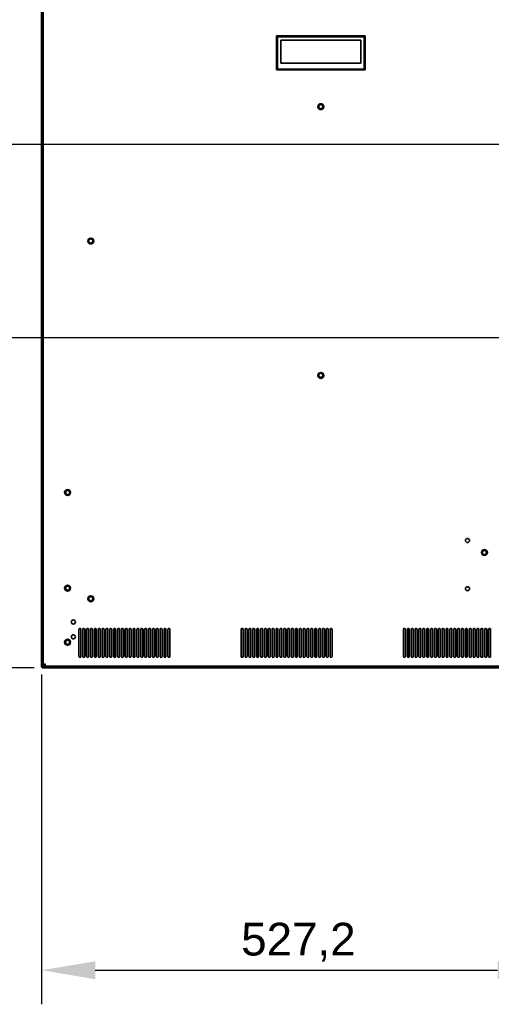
# Model space of a CAD drawing. Header units: millimetres. Extents: x 0 to 4667, y 0 to 3300.
# Tile 18 of 21: x 2841 to 3328, y 1626 to 2646. Entities that reach past the tile are written whole.
import ezdxf

# ---------------------------------------------------------------- set-up
doc = ezdxf.new("R2010")
doc.units = ezdxf.units.MM
doc.header["$LTSCALE"] = 11.111111
doc.layers.add('Bemaßungen(ISO)', color=7, linetype='Continuous', lineweight=18)
doc.layers.add('Sichtbare Kanten(ISO)', color=7, linetype='Continuous', lineweight=35)
doc.styles.add('Aktuell-ISOGroßer Text', font='arial.ttf')
doc.dimstyles.new('X.XXXGroßer Text', dxfattribs={"dimscale": 11.111111, "dimtxt": 3.048, "dimasz": 5, "dimexe": 3.175, "dimexo": 0.75, "dimgap": 0.762, "dimtad": 1, "dimdec": 1, "dimrnd": 1e-08, "dimzin": 12, "dimtxsty": 'Aktuell-ISOGroßer Text', "dimcen": 0.09, "dimdle": 10, "dimclrd": 256, "dimclre": 256, "dimclrt": 7, "dimadec": 0, "dimazin": 3, "dimtfac": 0.656168, "dimtdec": 1, "dimtmove": 0, "dimatfit": 3, "dimfxl": 1, "dimtolj": 1, "dimlwd": 25, "dimlwe": 25, "dimarcsym": 0})

# ---------------------------------------------------------------- blocks, each defined once
blk = doc.blocks.new('*D6')
at = {"layer": 'Bemaßungen(ISO)', "color": 250, "linetype": 'Continuous', "lineweight": 25, "true_color": 0x3f3f3f, "transparency": 16777216}
for p, q in [((2855.7, 2858.7), (2717.7, 2858.7)), ((2753, 2803.2), (2753, 2572.3)), ((3480, 2516.7), (2717.7, 2516.7))]:
    blk.add_line(p, q, dxfattribs=at)
at = {"layer": 'Bemaßungen(ISO)', "color": 250, "linetype": 'Continuous', "true_color": 0x3f3f3f, "transparency": 16777216}
for points in [[(2743.7, 2803.2), (2762.2, 2803.2), (2753, 2858.7)], [(2743.7, 2572.3), (2762.2, 2572.3), (2753, 2516.7)]]:
    blk.add_solid(points, dxfattribs=at)
at = {"layer": 'Defpoints', "color": 0, "linetype": 'Continuous', "transparency": 16777216}
for p in [(2864.1, 2858.7), (2753, 2516.7), (3488.3, 2516.7)]:
    blk.add_point(p, dxfattribs=at)
at = {"layer": 'Bemaßungen(ISO)', "color": 7, "linetype": 'Continuous', "lineweight": 25, "transparency": 16777216, "insert": (2709.9, 2650.5), "char_height": 33.87, "attachment_point": 1, "rotation": 90, "style": 'Aktuell-ISOGroßer Text'}
blk.add_mtext('\\A1;342', dxfattribs=at)
blk = doc.blocks.new('*D7')
at = {"layer": 'Bemaßungen(ISO)', "color": 250, "linetype": 'Continuous', "lineweight": 25, "true_color": 0x3f3f3f, "transparency": 16777216}
for p, q in [((3480, 2516.7), (2717.7, 2516.7)), ((2753, 2461.2), (2753, 2372.3)), ((3480, 2316.7), (2717.7, 2316.7))]:
    blk.add_line(p, q, dxfattribs=at)
at = {"layer": 'Bemaßungen(ISO)', "color": 250, "linetype": 'Continuous', "true_color": 0x3f3f3f, "transparency": 16777216}
for points in [[(2743.7, 2461.2), (2762.2, 2461.2), (2753, 2516.7)], [(2743.7, 2372.3), (2762.2, 2372.3), (2753, 2316.7)]]:
    blk.add_solid(points, dxfattribs=at)
at = {"layer": 'Defpoints', "color": 0, "linetype": 'Continuous', "transparency": 16777216}
for p in [(3488.3, 2516.7), (2753, 2316.7), (3488.3, 2316.7)]:
    blk.add_point(p, dxfattribs=at)
at = {"layer": 'Bemaßungen(ISO)', "color": 7, "linetype": 'Continuous', "lineweight": 25, "transparency": 16777216, "insert": (2709.9, 2379.1), "char_height": 33.87, "attachment_point": 1, "rotation": 90, "style": 'Aktuell-ISOGroßer Text'}
blk.add_mtext('\\A1;200', dxfattribs=at)
blk = doc.blocks.new('*D8')
at = {"layer": 'Bemaßungen(ISO)', "color": 250, "linetype": 'Continuous', "lineweight": 25, "true_color": 0x3f3f3f, "transparency": 16777216}
for p, q in [((3480, 2316.7), (2717.7, 2316.7)), ((2753, 2030.3), (2753, 2261.2)), ((2855.7, 1974.7), (2717.7, 1974.7))]:
    blk.add_line(p, q, dxfattribs=at)
at = {"layer": 'Bemaßungen(ISO)', "color": 250, "linetype": 'Continuous', "true_color": 0x3f3f3f, "transparency": 16777216}
for points in [[(2743.7, 2261.2), (2762.2, 2261.2), (2753, 2316.7)], [(2743.7, 2030.3), (2762.2, 2030.3), (2753, 1974.7)]]:
    blk.add_solid(points, dxfattribs=at)
at = {"layer": 'Defpoints', "color": 0, "linetype": 'Continuous', "transparency": 16777216}
for p in [(2753, 2316.7), (3488.3, 2316.7), (2864.1, 1974.7)]:
    blk.add_point(p, dxfattribs=at)
at = {"layer": 'Bemaßungen(ISO)', "color": 7, "linetype": 'Continuous', "lineweight": 25, "transparency": 16777216, "insert": (2709.9, 2108.5), "char_height": 33.87, "attachment_point": 1, "rotation": 90, "style": 'Aktuell-ISOGroßer Text'}
blk.add_mtext('\\A1;342', dxfattribs=at)
blk = doc.blocks.new('*D9')
at = {"layer": 'Bemaßungen(ISO)', "color": 250, "linetype": 'Continuous', "lineweight": 25, "true_color": 0x3f3f3f, "transparency": 16777216}
for p, q in [((3390.5, 2232.1), (3390.5, 1626.5)), ((2863.3, 1968), (2863.3, 1626.5)), ((2918.9, 1661.8), (3335, 1661.8))]:
    blk.add_line(p, q, dxfattribs=at)
at = {"layer": 'Bemaßungen(ISO)', "color": 250, "linetype": 'Continuous', "true_color": 0x3f3f3f, "transparency": 16777216}
for points in [[(2918.9, 1671), (2918.9, 1652.5), (2863.3, 1661.8)], [(3335, 1671), (3335, 1652.5), (3390.5, 1661.8)]]:
    blk.add_solid(points, dxfattribs=at)
at = {"layer": 'Defpoints', "color": 0, "linetype": 'Continuous', "transparency": 16777216}
for p in [(3390.5, 2240.4), (2863.3, 1976.3), (3390.5, 1661.8)]:
    blk.add_point(p, dxfattribs=at)
at = {"layer": 'Bemaßungen(ISO)', "color": 7, "linetype": 'Continuous', "lineweight": 25, "transparency": 16777216, "insert": (3069.8, 1710.9), "char_height": 33.87, "attachment_point": 1, "style": 'Aktuell-ISOGroßer Text'}
blk.add_mtext('\\A1;527,2', dxfattribs=at)

msp = doc.modelspace()

# ---------------------------------------------------------------- linework, layer by layer
at = {"layer": 'Sichtbare Kanten(ISO)'}
for p, q in [((2863.32, 2857.2), (2863.32, 2110.1)), ((2864.82, 2857.2), (2864.82, 2110.1)), ((2865.22, 2855.28), (2865.22, 1978.22)), ((3198.07, 2629.35), (3106.27, 2629.35)), ((3106.27, 2593.85), (3106.27, 2629.35)), ((3106.27, 2629.35), (3107.27, 2628.35)), ((3197.07, 2628.35), (3107.27, 2628.35)), ((3107.27, 2628.35), (3107.27, 2594.85)), ((3110.77, 2600.97), (3110.77, 2624.86)), ((3110.77, 2624.86), (3193.57, 2624.86)), ((3110.77, 2624.85), (3193.57, 2624.85)), ((3193.57, 2624.86), (3193.57, 2600.97)), ((3197.07, 2628.35), (3198.07, 2629.35)), ((3197.07, 2594.85), (3197.07, 2628.35)), ((3198.07, 2593.85), (3198.07, 2629.35)), ((3193.57, 2600.97), (3110.77, 2600.97)), ((3107.27, 2594.85), (3106.27, 2593.85)), ((3198.07, 2593.85), (3106.27, 2593.85)), ((3197.07, 2594.85), (3107.27, 2594.85)), ((3198.07, 2593.85), (3197.07, 2594.85)), ((2863.32, 2110.1), (2863.32, 2109.1)), ((2863.32, 2109.1), (2863.32, 2095.6)), ((2864.82, 2109.1), (2863.32, 2109.1)), ((2864.82, 2109.1), (2864.82, 2110.1)), ((2864.82, 2095.6), (2864.82, 2109.1)), ((2863.32, 2095.6), (2863.32, 2094.6)), ((2863.32, 2095.6), (2864.82, 2095.6)), ((2863.32, 2094.6), (2863.32, 2092.1)), ((2863.32, 2092.1), (2863.32, 2091.1)), ((2863.32, 2091.1), (2863.32, 2077.6)), ((2864.82, 2091.1), (2863.32, 2091.1)), ((2864.82, 2094.6), (2864.82, 2095.6)), ((2864.82, 2094.6), (2864.82, 2092.1)), ((2864.82, 2091.1), (2864.82, 2092.1)), ((2864.82, 2077.6), (2864.82, 2091.1)), ((2863.32, 2077.6), (2863.32, 2076.6)), ((2863.32, 2077.6), (2864.82, 2077.6)), ((2863.32, 2076.6), (2863.32, 2074.1)), ((2863.32, 2074.1), (2863.32, 2073.1)), ((2863.32, 2073.1), (2863.32, 2059.6)), ((2864.82, 2073.1), (2863.32, 2073.1)), ((2864.82, 2076.6), (2864.82, 2077.6)), ((2864.82, 2076.6), (2864.82, 2074.1)), ((2864.82, 2073.1), (2864.82, 2074.1)), ((2864.82, 2059.6), (2864.82, 2073.1)), ((2863.32, 2059.6), (2863.32, 2058.6)), ((2863.32, 2059.6), (2864.82, 2059.6)), ((2864.82, 2058.6), (2864.82, 2059.6)), ((2863.32, 2058.6), (2863.32, 2056.1)), ((2863.32, 2056.1), (2863.32, 2055.1)), ((2863.32, 2055.1), (2863.32, 2041.6)), ((2864.82, 2055.1), (2863.32, 2055.1)), ((2864.82, 2058.6), (2864.82, 2056.1)), ((2864.82, 2055.1), (2864.82, 2056.1)), ((2864.82, 2041.6), (2864.82, 2055.1)), ((2863.32, 2041.6), (2863.32, 2040.6)), ((2863.32, 2041.6), (2864.82, 2041.6)), ((2863.32, 2040.6), (2863.32, 2038.1)), ((2864.82, 2040.6), (2864.82, 2041.6)), ((2864.82, 2040.6), (2864.82, 2038.1)), ((2863.32, 2038.1), (2863.32, 2037.1)), ((2863.32, 2037.1), (2863.32, 2023.6)), ((2864.82, 2037.1), (2863.32, 2037.1)), ((2864.82, 2037.1), (2864.82, 2038.1)), ((2864.82, 2023.6), (2864.82, 2037.1)), ((2863.32, 2023.6), (2863.32, 2022.6)), ((2863.32, 2023.6), (2864.82, 2023.6)), ((2863.32, 2022.6), (2863.32, 2020.1)), ((2863.32, 2020.1), (2863.32, 2019.1)), ((2863.32, 2019.1), (2863.32, 2005.6)), ((2864.82, 2019.1), (2863.32, 2019.1)), ((2864.82, 2022.6), (2864.82, 2023.6)), ((2864.82, 2022.6), (2864.82, 2020.1)), ((2864.82, 2019.1), (2864.82, 2020.1)), ((2864.82, 2005.6), (2864.82, 2019.1)), ((2902.02, 2014.65), (2902.02, 1986.65)), ((2904.02, 1986.65), (2904.02, 2014.65)), ((2906.02, 2014.65), (2906.02, 1986.65)), ((2908.02, 1986.65), (2908.02, 2014.65)), ((2910.02, 2014.65), (2910.02, 1986.65)), ((2912.02, 1986.65), (2912.02, 2014.65)), ((2914.02, 2014.65), (2914.02, 1986.65)), ((2916.02, 1986.65), (2916.02, 2014.65)), ((2918.02, 2014.65), (2918.02, 1986.65)), ((2920.02, 1986.65), (2920.02, 2014.65)), ((2922.02, 2014.65), (2922.02, 1986.65)), ((2924.02, 1986.65), (2924.02, 2014.65)), ((2926.02, 2014.65), (2926.02, 1986.65)), ((2928.02, 1986.65), (2928.02, 2014.65)), ((2930.02, 2014.65), (2930.02, 1986.65)), ((2932.02, 1986.65), (2932.02, 2014.65)), ((2934.02, 2014.65), (2934.02, 1986.65)), ((2936.02, 1986.65), (2936.02, 2014.65)), ((2938.02, 2014.65), (2938.02, 1986.65)), ((2940.02, 1986.65), (2940.02, 2014.65)), ((2942.02, 2014.65), (2942.02, 1986.65)), ((2944.02, 1986.65), (2944.02, 2014.65)), ((2946.02, 2014.65), (2946.02, 1986.65)), ((2948.02, 1986.65), (2948.02, 2014.65)), ((2950.02, 2014.65), (2950.02, 1986.65)), ((2952.02, 1986.65), (2952.02, 2014.65)), ((2954.02, 2014.65), (2954.02, 1986.65)), ((2956.02, 1986.65), (2956.02, 2014.65)), ((2958.02, 2014.65), (2958.02, 1986.65)), ((2960.02, 1986.65), (2960.02, 2014.65)), ((2962.02, 2014.65), (2962.02, 1986.65)), ((2964.02, 1986.65), (2964.02, 2014.65)), ((2966.02, 2014.65), (2966.02, 1986.65)), ((2968.02, 1986.65), (2968.02, 2014.65)), ((2970.02, 2014.65), (2970.02, 1986.65)), ((2972.02, 1986.65), (2972.02, 2014.65)), ((2974.02, 2014.65), (2974.02, 1986.65)), ((2976.02, 1986.65), (2976.02, 2014.65)), ((2978.02, 2014.65), (2978.02, 1986.65)), ((2980.02, 1986.65), (2980.02, 2014.65)), ((2982.02, 2014.65), (2982.02, 1986.65)), ((2984.02, 1986.65), (2984.02, 2014.65)), ((2986.02, 2014.65), (2986.02, 1986.65)), ((2988.02, 1986.65), (2988.02, 2014.65)), ((2990.02, 2014.65), (2990.02, 1986.65)), ((2992.02, 1986.65), (2992.02, 2014.65)), ((2994.02, 2014.65), (2994.02, 1986.65)), ((2996.02, 1986.65), (2996.02, 2014.65)), ((3069.84, 2014.65), (3069.84, 1986.65)), ((3071.84, 1986.65), (3071.84, 2014.65)), ((3073.84, 2014.65), (3073.84, 1986.65)), ((3075.84, 1986.65), (3075.84, 2014.65)), ((3077.84, 2014.65), (3077.84, 1986.65)), ((3079.84, 1986.65), (3079.84, 2014.65)), ((3081.84, 2014.65), (3081.84, 1986.65)), ((3083.84, 1986.65), (3083.84, 2014.65)), ((3085.84, 2014.65), (3085.84, 1986.65)), ((3087.84, 1986.65), (3087.84, 2014.65)), ((3089.84, 2014.65), (3089.84, 1986.65)), ((3091.84, 1986.65), (3091.84, 2014.65)), ((3093.84, 2014.65), (3093.84, 1986.65)), ((3095.84, 1986.65), (3095.84, 2014.65)), ((3097.84, 2014.65), (3097.84, 1986.65)), ((3099.84, 1986.65), (3099.84, 2014.65)), ((3101.84, 2014.65), (3101.84, 1986.65)), ((3103.84, 1986.65), (3103.84, 2014.65)), ((3105.84, 2014.65), (3105.84, 1986.65)), ((3107.84, 1986.65), (3107.84, 2014.65)), ((3109.84, 2014.65), (3109.84, 1986.65)), ((3111.84, 1986.65), (3111.84, 2014.65)), ((3113.84, 2014.65), (3113.84, 1986.65)), ((3115.84, 1986.65), (3115.84, 2014.65)), ((3117.84, 2014.65), (3117.84, 1986.65)), ((3119.84, 1986.65), (3119.84, 2014.65)), ((3121.84, 2014.65), (3121.84, 1986.65)), ((3123.84, 1986.65), (3123.84, 2014.65)), ((3125.84, 2014.65), (3125.84, 1986.65)), ((3127.84, 1986.65), (3127.84, 2014.65)), ((3129.84, 2014.65), (3129.84, 1986.65)), ((3131.84, 1986.65), (3131.84, 2014.65)), ((3133.84, 2014.65), (3133.84, 1986.65)), ((3135.84, 1986.65), (3135.84, 2014.65)), ((3137.84, 2014.65), (3137.84, 1986.65)), ((3139.84, 1986.65), (3139.84, 2014.65)), ((3141.84, 2014.65), (3141.84, 1986.65)), ((3143.84, 1986.65), (3143.84, 2014.65)), ((3145.84, 2014.65), (3145.84, 1986.65)), ((3147.84, 1986.65), (3147.84, 2014.65)), ((3149.84, 2014.65), (3149.84, 1986.65)), ((3151.84, 1986.65), (3151.84, 2014.65)), ((3153.84, 2014.65), (3153.84, 1986.65)), ((3155.84, 1986.65), (3155.84, 2014.65)), ((3157.84, 2014.65), (3157.84, 1986.65)), ((3159.84, 1986.65), (3159.84, 2014.65)), ((3161.84, 2014.65), (3161.84, 1986.65)), ((3163.84, 1986.65), (3163.84, 2014.65)), ((3237.67, 2014.65), (3237.67, 1986.65)), ((3239.67, 1986.65), (3239.67, 2014.65)), ((3241.67, 2014.65), (3241.67, 1986.65)), ((3243.67, 1986.65), (3243.67, 2014.65)), ((3245.67, 2014.65), (3245.67, 1986.65)), ((3247.67, 1986.65), (3247.67, 2014.65)), ((3249.67, 2014.65), (3249.67, 1986.65)), ((3251.67, 1986.65), (3251.67, 2014.65)), ((3253.67, 2014.65), (3253.67, 1986.65)), ((3255.67, 1986.65), (3255.67, 2014.65)), ((3257.67, 2014.65), (3257.67, 1986.65)), ((3259.67, 1986.65), (3259.67, 2014.65)), ((3261.67, 2014.65), (3261.67, 1986.65)), ((3263.67, 1986.65), (3263.67, 2014.65)), ((3265.67, 2014.65), (3265.67, 1986.65)), ((3267.67, 1986.65), (3267.67, 2014.65)), ((3269.67, 2014.65), (3269.67, 1986.65)), ((3271.67, 1986.65), (3271.67, 2014.65)), ((3273.67, 2014.65), (3273.67, 1986.65)), ((3275.67, 1986.65), (3275.67, 2014.65)), ((3277.67, 2014.65), (3277.67, 1986.65)), ((3279.67, 1986.65), (3279.67, 2014.65)), ((3281.67, 2014.65), (3281.67, 1986.65)), ((3283.67, 1986.65), (3283.67, 2014.65)), ((3285.67, 2014.65), (3285.67, 1986.65)), ((3287.67, 1986.65), (3287.67, 2014.65)), ((3289.67, 2014.65), (3289.67, 1986.65)), ((3291.67, 1986.65), (3291.67, 2014.65)), ((3293.67, 2014.65), (3293.67, 1986.65)), ((3295.67, 1986.65), (3295.67, 2014.65)), ((3297.67, 2014.65), (3297.67, 1986.65)), ((3299.67, 1986.65), (3299.67, 2014.65)), ((3301.67, 2014.65), (3301.67, 1986.65)), ((3303.67, 1986.65), (3303.67, 2014.65)), ((3305.67, 2014.65), (3305.67, 1986.65)), ((3307.67, 1986.65), (3307.67, 2014.65)), ((3309.67, 2014.65), (3309.67, 1986.65)), ((3311.67, 1986.65), (3311.67, 2014.65)), ((3313.67, 2014.65), (3313.67, 1986.65)), ((3315.67, 1986.65), (3315.67, 2014.65)), ((3317.67, 2014.65), (3317.67, 1986.65)), ((3319.67, 1986.65), (3319.67, 2014.65)), ((3321.67, 2014.65), (3321.67, 1986.65)), ((3323.67, 1986.65), (3323.67, 2014.65)), ((3325.67, 2014.65), (3325.67, 1986.65)), ((3327.67, 1986.65), (3327.67, 2014.65)), ((2863.32, 2005.6), (2863.32, 2004.6)), ((2863.32, 2005.6), (2864.82, 2005.6)), ((2863.32, 2004.6), (2863.32, 1976.3)), ((2864.82, 2004.6), (2864.82, 2005.6)), ((2864.82, 2004.6), (2864.82, 1976.3)), ((2866.72, 1978.22), (2865.22, 1978.22)), ((2866.79, 1978.15), (2866.79, 1976.65)), ((2866.87, 1978.24), (2866.87, 1978.35)), ((2863.32, 1976.3), (2863.32, 1975.9)), ((2864.82, 1976.3), (2863.32, 1976.3)), ((2863.32, 1975.9), (2863.32, 1975.5)), ((2864.07, 1975.5), (2863.32, 1975.5)), ((4376.57, 1976.25), (2864.07, 1976.25)), ((2864.07, 1976.25), (2864.07, 1974.75)), ((2864.07, 1974.75), (4376.57, 1974.75)), ((2864.82, 1976.25), (2864.82, 1976.3)), ((2866.79, 1976.65), (4373.85, 1976.65)), ((2866.87, 1976.96), (2866.87, 1976.96)), ((2866.87, 1976.25), (2866.87, 1976.65))]:
    msp.add_line(p, q, dxfattribs=at)
for centre, radius in [((3152.17, 2555.85), 3.05), ((3152.17, 2555.85), 2.15), ((2914.32, 2416.75), 3.05), ((2914.32, 2416.75), 2.15), ((3152.17, 2277.65), 3.05), ((3152.17, 2277.65), 2.15), ((2890.32, 2156.35), 3.05), ((2890.32, 2156.35), 2.15), ((3303.82, 2106.75), 2.12), ((3321.32, 2094.25), 3.05), ((3321.32, 2094.25), 2.15), ((2890.32, 2057.35), 3.05), ((2890.32, 2057.35), 2.15), ((2914.32, 2046.4), 3.05), ((3303.82, 2056.75), 2.12), ((2914.32, 2046.4), 2.15), ((2896.32, 2022.35), 2.12), ((2896.32, 2006.95), 2.12), ((2890.32, 2001.35), 3.05), ((2890.32, 2001.35), 2.15)]:
    msp.add_circle(centre, radius, dxfattribs=at)
for centre, start, end in [((2903.02, 2014.65), 359.95096, 180), ((2907.02, 2014.65), 359.95096, 180), ((2911.02, 2014.65), 359.95096, 180), ((2915.02, 2014.65), 359.95096, 180), ((2919.02, 2014.65), 359.95096, 180), ((2923.02, 2014.65), 359.95096, 180), ((2927.02, 2014.65), 359.95096, 180), ((2931.02, 2014.65), 359.95096, 180), ((2935.02, 2014.65), 359.95096, 180), ((2939.02, 2014.65), 359.95096, 180), ((2943.02, 2014.65), 359.95096, 180), ((2947.02, 2014.65), 359.95096, 180), ((2951.02, 2014.65), 359.95111, 180), ((2955.02, 2014.65), 359.95111, 180), ((2959.02, 2014.65), 359.95111, 180), ((2963.02, 2014.65), 359.95111, 180), ((2967.02, 2014.65), 359.95111, 180), ((2971.02, 2014.65), 359.95111, 180), ((2975.02, 2014.65), 359.95111, 180), ((2979.02, 2014.65), 359.95111, 180), ((2983.02, 2014.65), 359.95111, 180), ((2987.02, 2014.65), 359.95111, 180), ((2991.02, 2014.65), 359.95111, 180), ((2995.02, 2014.65), 359.95111, 180), ((3070.84, 2014.65), 359.95096, 180), ((3074.84, 2014.65), 359.95096, 180), ((3078.84, 2014.65), 359.95096, 180), ((3082.84, 2014.65), 359.95096, 180), ((3086.84, 2014.65), 359.95096, 180), ((3090.84, 2014.65), 359.95096, 180), ((3094.84, 2014.65), 359.95096, 180), ((3098.84, 2014.65), 359.95096, 180), ((3102.84, 2014.65), 359.95096, 180), ((3106.84, 2014.65), 359.95096, 180), ((3110.84, 2014.65), 359.95096, 180), ((3114.84, 2014.65), 359.95096, 180), ((3118.84, 2014.65), 359.95111, 180), ((3122.84, 2014.65), 359.95111, 180), ((3126.84, 2014.65), 359.95111, 180), ((3130.84, 2014.65), 359.95111, 180), ((3134.84, 2014.65), 359.95111, 180), ((3138.84, 2014.65), 359.95111, 180), ((3142.84, 2014.65), 359.95111, 180), ((3146.84, 2014.65), 359.95111, 180), ((3150.84, 2014.65), 359.95111, 180), ((3154.84, 2014.65), 359.95111, 180), ((3158.84, 2014.65), 359.95111, 180), ((3162.84, 2014.65), 359.95111, 180), ((3238.67, 2014.65), 359.95096, 180), ((3242.67, 2014.65), 359.95096, 180), ((3246.67, 2014.65), 359.95096, 180), ((3250.67, 2014.65), 359.95096, 180), ((3254.67, 2014.65), 359.95096, 180), ((3258.67, 2014.65), 359.95096, 180), ((3262.67, 2014.65), 359.95096, 180), ((3266.67, 2014.65), 359.95096, 180), ((3270.67, 2014.65), 359.95096, 180), ((3274.67, 2014.65), 359.95096, 180), ((3278.67, 2014.65), 359.95096, 180), ((3282.67, 2014.65), 359.95096, 180), ((3286.67, 2014.65), 359.95111, 180), ((3290.67, 2014.65), 359.95111, 180), ((3294.67, 2014.65), 359.95111, 180), ((3298.67, 2014.65), 359.95111, 180), ((3302.67, 2014.65), 359.95111, 180), ((3306.67, 2014.65), 359.95111, 180), ((3310.67, 2014.65), 359.95111, 180), ((3314.67, 2014.65), 359.95111, 180), ((3318.67, 2014.65), 359.95111, 180), ((3322.67, 2014.65), 359.95111, 180), ((3326.67, 2014.65), 359.95111, 180), ((2903.02, 1986.65), 179.99998, 0.04904), ((2907.02, 1986.65), 179.99998, 0.04904), ((2911.02, 1986.65), 179.99998, 0.04904), ((2915.02, 1986.65), 179.99998, 0.04904), ((2919.02, 1986.65), 179.99998, 0.04904), ((2923.02, 1986.65), 179.99998, 0.04904), ((2927.02, 1986.65), 179.99998, 0.04904), ((2931.02, 1986.65), 179.99998, 0.04904), ((2935.02, 1986.65), 179.99998, 0.04904), ((2939.02, 1986.65), 179.99998, 0.04904), ((2943.02, 1986.65), 179.99998, 0.04904), ((2947.02, 1986.65), 179.99998, 0.04904), ((2951.02, 1986.65), 179.99998, 0.04889), ((2955.02, 1986.65), 179.99998, 0.04889), ((2959.02, 1986.65), 179.99998, 0.04889), ((2963.02, 1986.65), 179.99998, 0.04889), ((2967.02, 1986.65), 179.99998, 0.04889), ((2971.02, 1986.65), 179.99998, 0.04889), ((2975.02, 1986.65), 179.99998, 0.04889), ((2979.02, 1986.65), 179.99998, 0.04889), ((2983.02, 1986.65), 179.99998, 0.04889), ((2987.02, 1986.65), 179.99998, 0.04889), ((2991.02, 1986.65), 179.99998, 0.04889), ((2995.02, 1986.65), 179.99998, 0.04889), ((3070.84, 1986.65), 179.99998, 0.04904), ((3074.84, 1986.65), 179.99998, 0.04904), ((3078.84, 1986.65), 179.99998, 0.04904), ((3082.84, 1986.65), 179.99998, 0.04904), ((3086.84, 1986.65), 179.99998, 0.04904), ((3090.84, 1986.65), 179.99998, 0.04904), ((3094.84, 1986.65), 179.99998, 0.04904), ((3098.84, 1986.65), 179.99998, 0.04904), ((3102.84, 1986.65), 179.99998, 0.04904), ((3106.84, 1986.65), 179.99998, 0.04904), ((3110.84, 1986.65), 179.99998, 0.04904), ((3114.84, 1986.65), 179.99998, 0.04904), ((3118.84, 1986.65), 179.99998, 0.04889), ((3122.84, 1986.65), 179.99998, 0.04889), ((3126.84, 1986.65), 179.99998, 0.04889), ((3130.84, 1986.65), 179.99998, 0.04889), ((3134.84, 1986.65), 179.99998, 0.04889), ((3138.84, 1986.65), 179.99998, 0.04889), ((3142.84, 1986.65), 179.99998, 0.04889), ((3146.84, 1986.65), 179.99998, 0.04889), ((3150.84, 1986.65), 179.99998, 0.04889), ((3154.84, 1986.65), 179.99998, 0.04889), ((3158.84, 1986.65), 179.99998, 0.04889), ((3162.84, 1986.65), 179.99998, 0.04889), ((3238.67, 1986.65), 179.99998, 0.04904), ((3242.67, 1986.65), 179.99998, 0.04904), ((3246.67, 1986.65), 179.99998, 0.04904), ((3250.67, 1986.65), 179.99998, 0.04904), ((3254.67, 1986.65), 179.99998, 0.04904), ((3258.67, 1986.65), 179.99998, 0.04904), ((3262.67, 1986.65), 179.99998, 0.04904), ((3266.67, 1986.65), 179.99998, 0.04904), ((3270.67, 1986.65), 179.99998, 0.04904), ((3274.67, 1986.65), 179.99998, 0.04904), ((3278.67, 1986.65), 179.99998, 0.04904), ((3282.67, 1986.65), 179.99998, 0.04904), ((3286.67, 1986.65), 179.99998, 0.04889), ((3290.67, 1986.65), 179.99998, 0.04889), ((3294.67, 1986.65), 179.99998, 0.04889), ((3298.67, 1986.65), 179.99998, 0.04889), ((3302.67, 1986.65), 179.99998, 0.04889), ((3306.67, 1986.65), 179.99998, 0.04889), ((3310.67, 1986.65), 179.99998, 0.04889), ((3314.67, 1986.65), 179.99998, 0.04889), ((3318.67, 1986.65), 179.99998, 0.04889), ((3322.67, 1986.65), 179.99998, 0.04889), ((3326.67, 1986.65), 179.99998, 0.04889)]:
    msp.add_arc(centre, 1, start, end, dxfattribs=at)
for points, knots in [([(2867.32, 1978.75), (2867.21, 1978.72), (2867.1, 1978.69), (2866.89, 1978.64), (2866.78, 1978.61), (2866.58, 1978.56), (2866.47, 1978.54), (2866.28, 1978.49), (2866.19, 1978.46), (2866.01, 1978.42), (2865.92, 1978.4), (2865.77, 1978.36), (2865.7, 1978.34), (2865.56, 1978.31), (2865.51, 1978.29), (2865.4, 1978.26), (2865.36, 1978.25), (2865.29, 1978.24), (2865.26, 1978.23), (2865.23, 1978.22), (2865.22, 1978.22), (2865.22, 1978.22)], [0, 0, 0, 0, 0.1, 0.1, 0.2, 0.2, 0.3, 0.3, 0.4, 0.4, 0.5, 0.5, 0.6, 0.6, 0.7, 0.7, 0.8, 0.8, 0.9, 0.9, 1, 1, 1, 1]), ([(2866.72, 1978.22), (2866.72, 1978.22), (2866.72, 1978.22), (2866.73, 1978.22), (2866.73, 1978.23), (2866.74, 1978.23), (2866.75, 1978.24), (2866.76, 1978.25), (2866.77, 1978.26), (2866.79, 1978.28), (2866.8, 1978.29), (2866.81, 1978.3), (2866.83, 1978.32), (2866.83, 1978.32), (2866.84, 1978.32), (2866.84, 1978.32), (2866.86, 1978.34), (2866.88, 1978.36), (2866.9, 1978.38), (2866.92, 1978.4), (2866.94, 1978.42), (2866.96, 1978.44), (2866.99, 1978.46), (2867.02, 1978.48), (2867.05, 1978.51), (2867.08, 1978.53), (2867.1, 1978.56), (2867.13, 1978.58), (2867.16, 1978.61), (2867.2, 1978.64), (2867.23, 1978.67), (2867.26, 1978.69), (2867.29, 1978.72), (2867.32, 1978.75)], [0, 0, 0, 0, 0.1, 0.1, 0.1, 0.1902394, 0.1902394, 0.1902394, 0.3, 0.3, 0.3, 0.3902082, 0.3902082, 0.3902082, 0.4, 0.4, 0.4, 0.5, 0.5, 0.5, 0.5919718, 0.5919718, 0.5919718, 0.7, 0.7, 0.7, 0.795432, 0.795432, 0.795432, 0.9, 0.9, 0.9, 1, 1, 1, 1]), ([(2867.32, 1978.75), (2867.29, 1978.72), (2867.27, 1978.69), (2867.24, 1978.65), (2867.21, 1978.62), (2867.19, 1978.59), (2867.16, 1978.56), (2867.13, 1978.53), (2867.11, 1978.51), (2867.08, 1978.48), (2867.06, 1978.45), (2867.04, 1978.42), (2867.01, 1978.4), (2866.99, 1978.37), (2866.97, 1978.35), (2866.95, 1978.33), (2866.93, 1978.3), (2866.91, 1978.28), (2866.9, 1978.26), (2866.89, 1978.26), (2866.89, 1978.26), (2866.89, 1978.26), (2866.88, 1978.24), (2866.86, 1978.23), (2866.85, 1978.21), (2866.84, 1978.2), (2866.83, 1978.19), (2866.82, 1978.18), (2866.81, 1978.17), (2866.8, 1978.16), (2866.8, 1978.15), (2866.79, 1978.15), (2866.79, 1978.15), (2866.79, 1978.15)], [0, 0, 0, 0, 0.1, 0.1, 0.1, 0.2, 0.2, 0.2, 0.3, 0.3, 0.3, 0.4, 0.4, 0.4, 0.5, 0.5, 0.5, 0.6, 0.6, 0.6, 0.6097918, 0.6097918, 0.6097918, 0.7, 0.7, 0.7, 0.8, 0.8, 0.8, 0.9, 0.9, 0.9, 1, 1, 1, 1]), ([(2866.79, 1976.65), (2866.79, 1976.65), (2866.79, 1976.66), (2866.8, 1976.69), (2866.81, 1976.72), (2866.83, 1976.79), (2866.84, 1976.83), (2866.86, 1976.93), (2866.88, 1976.99), (2866.91, 1977.12), (2866.93, 1977.19), (2866.97, 1977.35), (2866.99, 1977.44), (2867.04, 1977.61), (2867.06, 1977.71), (2867.11, 1977.9), (2867.13, 1978), (2867.19, 1978.21), (2867.21, 1978.32), (2867.27, 1978.53), (2867.29, 1978.64), (2867.32, 1978.75)], [0, 0, 0, 0, 0.1, 0.1, 0.2, 0.2, 0.3, 0.3, 0.4, 0.4, 0.5, 0.5, 0.6, 0.6, 0.7, 0.7, 0.8, 0.8, 0.9, 0.9, 1, 1, 1, 1]), ([(2864.87, 1976.25), (2864.9, 1976.25), (2864.93, 1976.25), (2864.95, 1976.25), (2864.98, 1976.26), (2865.01, 1976.27), (2865.04, 1976.28), (2865.06, 1976.28), (2865.09, 1976.3), (2865.12, 1976.31), (2865.14, 1976.32), (2865.17, 1976.34), (2865.19, 1976.36), (2865.21, 1976.38), (2865.23, 1976.4), (2865.26, 1976.42), (2865.28, 1976.44), (2865.29, 1976.47), (2865.31, 1976.49), (2865.33, 1976.52), (2865.34, 1976.54), (2865.36, 1976.57), (2865.37, 1976.6), (2865.38, 1976.63), (2865.39, 1976.66), (2865.4, 1976.69), (2865.41, 1976.72), (2865.41, 1976.75), (2865.42, 1976.78), (2865.42, 1976.82), (2865.42, 1976.85)], [0.00000001, 0.00000001, 0.00000001, 0.00000001, 0.1, 0.1, 0.1, 0.2, 0.2, 0.2, 0.3, 0.3, 0.3, 0.4, 0.4, 0.4, 0.5, 0.5, 0.5, 0.6, 0.6, 0.6, 0.7, 0.7, 0.7, 0.8, 0.8, 0.8, 0.9, 0.9, 0.9, 1, 1, 1, 1]), ([(2865.42, 1976.85), (2865.38, 1976.76), (2865.35, 1976.68), (2865.28, 1976.52), (2865.24, 1976.45), (2865.21, 1976.38)], [-0.110296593, -0.110296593, -0.110296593, -0.110296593, -0.09592541, -0.09592541, -0.082976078, -0.082976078, -0.082976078, -0.082976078])]:
    msp.add_open_spline(points, degree=3, knots=knots, dxfattribs=at)

# ---------------------------------------------------------------- dimensions: what is measured, and where the dimension line sits
at = {"layer": 'Bemaßungen(ISO)', "color": 250, "linetype": 'Continuous', "lineweight": 25, "true_color": 0x3f3f3f}
for base, p1, p2, angle, picture, middle in [((2752.96, 2516.75), (2864.07, 2858.75), (3488.29, 2516.75), 90, '*D6', (2752.96, 2687.75)), ((2752.96, 2316.75), (3488.29, 2516.75), (3488.29, 2316.75), 90, '*D7', (2752.96, 2416.75)), ((2752.96, 2316.75), (2864.07, 1974.75), (3488.29, 2316.75), 270, '*D8', (2752.96, 2145.75)), ((3390.52, 1661.77), (2863.32, 1976.3), (3390.52, 2240.45), 180, '*D9', (3126.81, 1661.77))]:
    dim = msp.add_linear_dim(base=base, p1=p1, p2=p2, angle=angle, dimstyle='X.XXXGroßer Text', override={"dimdec": 1, "dimtp": 0, "dimtm": 0, "dimtdec": 1, "dimtofl": 0, "dimatfit": 1}, dxfattribs=at)
    dim.commit()
    dim.dimension.update_dxf_attribs({"geometry": picture, "text_midpoint": middle, "dimtype": 160})

doc.saveas('drawing.dxf')
